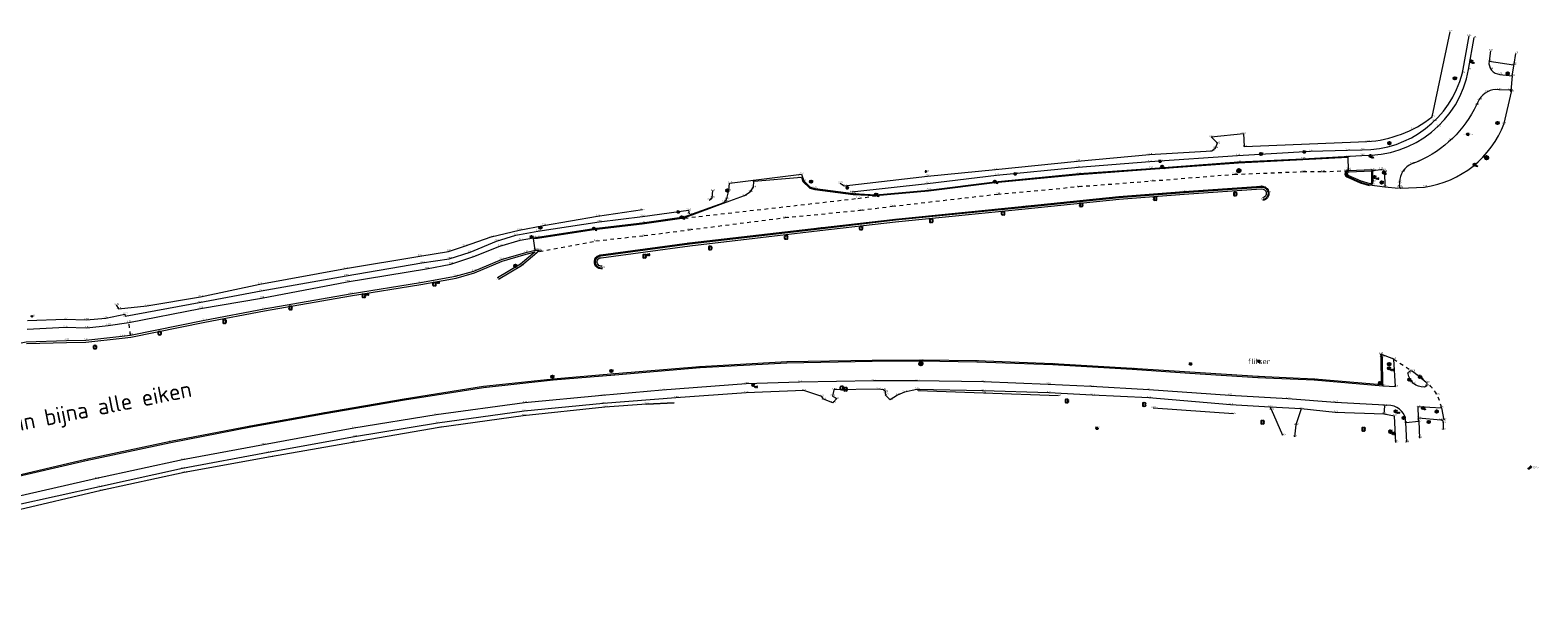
# Model space of a CAD drawing. Header units: metres. Extents: x 152089 to 154194, y 463573 to 464275.
# Tile 15 of 35: x 152747 to 152994, y 464006 to 464099. Entities that reach past the tile are written whole.
import ezdxf
from ezdxf.enums import TextEntityAlignment as Align

# ---------------------------------------------------------------- set-up
doc = ezdxf.new("R2010")
doc.units = ezdxf.units.M
doc.header["$MEASUREMENT"] = 0
doc.linetypes.add('XX-HIDDEN', pattern=[4, 2, -2])
doc.layers.add('B-ME-AL-HOOGTELABEL_HOOGTEMERK-S', color=1, linetype='Continuous', lineweight=0, true_color=0xff0000)
for name, color, linetype in [('B-ME-GR-BOOM-S', 100, 'Continuous'), ('B-ME-IE-MEUBILAIR_BRANDKRAAN-S', 1, 'Continuous'), ('B-ME-IE-MEUBILAIR_LICHTMAST-S', 1, 'Continuous'), ('B-ME-IE-MEUBILAIR_PAAL-S', 1, 'Continuous'), ('B-ME-IE-MEUBILAIR_STRAATKOLK-S', 1, 'Continuous'), ('B-ME-IE-MEUBILAIR_TROTTOIRKOLK-S', 1, 'Continuous'), ('B-ME-IE-MEUBILAIR_VERKEERSBORD-S', 1, 'Continuous'), ('B-ME-IE-MEUBILAIR_VERKEERSLICHT-S', 1, 'Continuous'), ('B-ME-KL-DATA_VERKLIKKER-S', 1, 'Continuous'), ('B-ME-RI-PUT-S', 1, 'Continuous'), ('B-ME-XX-TEKST-S', 1, 'Continuous'), ('W MC_MP_START_M', 7, 'Continuous'), ('X-XX-AL-MEETPUNT_DATA_HOOGTE-T', 7, 'Continuous')]:
    doc.layers.add(name, color=color, linetype=linetype)
for name, color, linetype, lineweight in [('B-ME-GR-HAAG-G', 100, 'GR-HAAG1', 13), ('B-ME-GW-WATERGANG_INSTEEK-G', 120, 'Continuous', 18), ('B-ME-IE-TERREINAFSCHEIDING_KUNSTMATIG_HEKWERK-G', 202, 'IE-TERREINAFSCHEIDING-KUNSTMATIG', 18), ('B-ME-OG-TERREIN_CULTUURSCHEIDING-G', 57, 'Continuous', 18), ('B-ME-VH-KANTOPSLUITING_ELEMENT_INRIT-G', 241, 'Continuous', 18), ('B-ME-VH-KANTOPSLUITING_VOORKANTBAND-G', 210, 'Continuous', 18), ('B-ME-VH-MATERIAALGRENS-G', 243, 'XX-HIDDEN', 18), ('B-ME-VH-VERHARDING_ASFALT-G', 2, 'Continuous', 18), ('B-ME-VH-VERHARDING_PUIN-G', 233, 'Continuous', 18), ('B-ME-VH-VERHARDING_TEGEL-G', 24, 'Continuous', 18)]:
    doc.layers.add(name, color=color, linetype=linetype, lineweight=lineweight)
doc.styles.add('18_100', font='romans', dxfattribs={"width": 0.8, "height": 0.18})
doc.styles.add('18_200', font='romans', dxfattribs={"width": 0.8, "height": 0.36})
doc.styles.add('MC', font='arial.ttf')
doc.styles.add('NLCS-ISO-ANNOTATIVE-T18', font='txt', dxfattribs={"height": 1.8})
doc.linetypes.add('GR-HAAG1', pattern='A,6,[176,NLCS.SHX,S=0.125,R=0,X=0,Y=0],-2', length=8)
doc.linetypes.add('IE-TERREINAFSCHEIDING-KUNSTMATIG', pattern='A,4,[82,NLCS.SHX,S=0.75,R=90,X=0,Y=0],4,-2', length=10)

# ---------------------------------------------------------------- blocks, each defined once
blk = doc.blocks.new('verkeersbord')
blk.add_line((-0.3, 0), (0.3, 0))
for radius in [0.2, 0.0745]:
    blk.add_circle((0, 0), radius)
at = {"style": '18_200', "width": 0.8}
blk.add_attdef('HOOGTE', (0.24, 0.18), '', height=0.25, dxfattribs=at)
blk = doc.blocks.new('PAAL')
at = {"ltscale": 2}
blk.add_ellipse((0, 0), major_axis=(-0.181, 0), ratio=1, start_param=3.926991, end_param=10.210176, dxfattribs=at)
at = {"ltscale": 2, "style": '18_200', "width": 0.8}
blk.add_text('P', height=0.218, dxfattribs=at).set_placement((0.22, -0.38))
at = {"style": '18_200', "width": 0.8}
blk.add_attdef('HOOGTE', (0.24, 0.2), '', height=0.25, dxfattribs=at)
blk = doc.blocks.new('TROTTOIRKOLK')
at = {"ltscale": 2}
blk.add_ellipse((0, 0), major_axis=(-0.127, 0.127), ratio=1, start_param=3.926991, end_param=10.210176, dxfattribs=at)
at = {"ltscale": 2, "style": '18_100', "width": 0.8}
blk.add_text('TK', height=0.216, dxfattribs=at).set_placement((0.19, -0.37))
at = {"style": '18_200', "width": 0.8}
blk.add_attdef('HOOGTE', (0.21, 0.18), '', height=0.25, dxfattribs=at)
blk = doc.blocks.new('boom')
for centre, major_axis, start_param, end_param in [((-0.12, 0.12), (-0.0916, 0.0916), 4.266828, 8.299543), ((0.12, 0.12), (0.0916, 0.0916), 4.266828, 8.299543), ((-0.12, -0.12), (0.0916, 0.0916), 1.125235, 5.15795), ((0.12, -0.12), (-0.0916, 0.0916), 1.125235, 5.15795)]:
    blk.add_ellipse(centre, major_axis=major_axis, ratio=1, start_param=start_param, end_param=end_param)
at = {"style": '18_200', "width": 0.8}
blk.add_attdef('HOOGTE', (0.31, 0.12), '', height=0.25, dxfattribs=at)
blk = doc.blocks.new('LICHTMAST')
at = {"ltscale": 0.1}
for p, q in [((-0.11, 0.06), (-0.22, 0.13)), ((0, 0.13), (0, 0.25)), ((0.11, 0.06), (0.22, 0.13)), ((-0.11, -0.06), (-0.22, -0.13)), ((0, -0.13), (0, -0.25)), ((0.11, -0.06), (0.22, -0.13))]:
    blk.add_line(p, q, dxfattribs=at)
blk.add_circle((0, 0), 0.127, dxfattribs=at)
at = {"style": '18_200', "width": 0.8}
blk.add_attdef('HOOGTE', (0.25, 0.24), '', height=0.25, dxfattribs=at)
blk = doc.blocks.new('hoogtemaat')
at = {"color": 0, "linetype": 'ByBlock'}
for points in [[(-0.2, 0, 0), (0.2, 0, 0)], [(0, -0.2, 0), (0, 0.2, 0)]]:
    blk.add_polyline3d(points, dxfattribs=at)
at = {"style": '18_200', "width": 0.8}
blk.add_attdef('HOOGTE', (0.25, 0.26), '', height=0.25, dxfattribs=at)
blk = doc.blocks.new('put')
at = {"color": 0, "ltscale": 0.5}
for p, q in [((-0.3, 0.06), (-0.06, 0.05)), ((-0.3, 0.03), (-0.03, 0.03)), ((-0.3, 0), (0, 0)), ((-0.29, 0.08), (-0.08, 0.08)), ((-0.28, 0.11), (-0.11, 0.11)), ((-0.27, 0.14), (-0.14, 0.14)), ((-0.27, 0.14), (-0.14, 0.14)), ((-0.25, 0.16), (-0.16, 0.16)), ((-0.23, 0.19), (-0.19, 0.19)), ((0, 0), (0.3, 0)), ((0.03, 0.03), (0.3, 0.03)), ((0.05, 0.05), (0.29, 0.05)), ((0.08, 0.08), (0.29, 0.08)), ((0.11, 0.11), (0.28, 0.11)), ((0.14, 0.14), (0.27, 0.14)), ((0.16, 0.16), (0.25, 0.16)), ((0.19, 0.19), (0.23, 0.19)), ((-0.3, -0.03), (-0.03, -0.03)), ((-0.3, -0.05), (-0.05, -0.05)), ((-0.29, -0.08), (-0.08, -0.08)), ((-0.28, -0.11), (-0.11, -0.11)), ((-0.27, -0.14), (-0.14, -0.14)), ((-0.25, -0.16), (-0.16, -0.16)), ((-0.23, -0.19), (-0.19, -0.19)), ((0.03, -0.03), (0.3, -0.03)), ((0.05, -0.05), (0.29, -0.06)), ((0.08, -0.08), (0.29, -0.08)), ((0.11, -0.11), (0.28, -0.11)), ((0.14, -0.14), (0.27, -0.14)), ((0.16, -0.16), (0.25, -0.16)), ((0.19, -0.19), (0.23, -0.19))]:
    blk.add_line(p, q, dxfattribs=at)
at = {"ltscale": 0.5}
for p, q in [((-0.21, 0.21), (0.21, -0.21)), ((0.21, 0.21), (-0.21, -0.21))]:
    blk.add_line(p, q, dxfattribs=at)
blk.add_ellipse((0, 0), major_axis=(-0.212, 0.212), ratio=1, start_param=3.926991, end_param=10.210176, dxfattribs=at)
at = {"style": '18_200', "width": 0.8}
blk.add_attdef('HOOGTE', (0.4, 0.26), '', height=0.25, dxfattribs=at)
blk = doc.blocks.new('STRAATKOLK')
at = {"ltscale": 2}
blk.add_ellipse((0, 0), major_axis=(-0.127, 0.127), ratio=1, start_param=3.926991, end_param=10.210176, dxfattribs=at)
at = {"ltscale": 2, "style": '18_100', "width": 0.8}
blk.add_text('SK', height=0.216, dxfattribs=at).set_placement((0.19, -0.37))
at = {"style": '18_200', "width": 0.8}
blk.add_attdef('HOOGTE', (0.29, 0.21), '', height=0.25, dxfattribs=at)
blk = doc.blocks.new('SAL-TEKST-SO')
at = {"color": 0, "linetype": 'ByBlock', "lineweight": -2, "style": 'NLCS-ISO-ANNOTATIVE-T18'}
blk.add_attdef('TEKST', text='', height=1.8, dxfattribs=at).set_placement((0, 0), align=Align.MIDDLE_CENTER)
blk = doc.blocks.new('kabelverklikker')
at = {"ltscale": 2}
blk.add_ellipse((0, 0), major_axis=(-0.127, 0.127), ratio=1, start_param=3.926991, end_param=10.210176, dxfattribs=at)
at = {"ltscale": 2, "style": '18_100', "width": 0.8}
blk.add_text('KLIC', height=0.216, dxfattribs=at).set_placement((0.19, -0.37))
at = {"style": '18_200', "width": 0.8}
blk.add_attdef('HOOGTE', (0.26, 0.12), '', height=0.25, dxfattribs=at)
blk = doc.blocks.new('verkeerslicht')
h = blk.add_hatch()
h.set_pattern_fill('ANSI31', color=256, scale=0.0045, style=0)
h.set_pattern_definition([(45, (-99614.369806, -220088.543568), (-0.0101027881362, 0.0101027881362), [])])
edge = h.paths.add_edge_path()
edge.add_ellipse((0, 0), major_axis=(-0.0895, 0.0895), ratio=1, start_angle=0, end_angle=360)
edge = h.paths.add_edge_path(flags=16)
edge.add_arc((0, 0), 0.0678, 0, 360)
blk.add_circle((0, 0), 0.0678)
blk.add_ellipse((0, 0), major_axis=(0.149, 0.149), ratio=1)
blk.add_ellipse((0, 0), major_axis=(-0.0895, 0.0895), ratio=1, start_param=1.570796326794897, end_param=7.853981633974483)
at = {"style": '18_200', "width": 0.8}
blk.add_attdef('HOOGTE', (0.26, 0.21), '', height=0.25, dxfattribs=at)
blk = doc.blocks.new('BRANDKRAAN')
at = {"ltscale": 2}
blk.add_ellipse((0, 0), major_axis=(-0.127, 0.127), ratio=1, start_param=3.926991, end_param=10.210176, dxfattribs=at)
at = {"ltscale": 2, "style": '18_100', "width": 0.8}
blk.add_text('BKR', height=0.216, dxfattribs=at).set_placement((0.18, -0.38))
at = {"style": '18_200', "width": 0.8}
blk.add_attdef('HOOGTE', (0.29, 0.2), '', height=0.25, dxfattribs=at)
blk = doc.blocks.new('MC_MP_10')
for p, q in [((-0.1, 0), (0.1, 0)), ((0, -0.1), (0, 0.1))]:
    blk.add_line(p, q)
blk.add_circle((0, 0), 0.5)
at = {"style": 'MC'}
for tag, p in [('$POINTNRA', (0.6, 2.5)), ('$POINTNR', (0.6, 1.3)), ('$DESCR', (0.6, 0.1))]:
    blk.add_attdef(tag, p, '', height=1, dxfattribs=at)
at = {"style": 'MC', "flags": 1}
blk.add_attdef('$GROUP', (0.6, -1.1), '', height=1, dxfattribs=at)

msp = doc.modelspace()

# ---------------------------------------------------------------- linework, layer by layer
at = {"layer": 'B-ME-GR-HAAG-G', "ltscale": 0.2}
msp.add_lwpolyline([(152966.96, 464075.51), (152963.19, 464075.35, 0.731725), (152963.05, 464074.87), (152965.19, 464073.92), (152966.66, 464073.47, 0.461768), (152966.99, 464073.78), (152966.96, 464075.5)], format="xyb", close=True, dxfattribs=at)
for points in [[(152840.98, 464059.94, -1.030824), (152840.8, 464061.33), (152855.32, 464063.3), (152876.59, 464065.79), (152889.03, 464067.22), (152910.21, 464069.32), (152925.61, 464070.9), (152936.27, 464071.73), (152948.89, 464072.61, -0.963576), (152949.08, 464071.14, -0.963576)], [(152743.06, 464025.17), (152756.47, 464028.3), (152770.31, 464031.27), (152783.43, 464033.81), (152795.6, 464035.99), (152808.57, 464038.23), (152821.55, 464040.26), (152832.96, 464041.51), (152843.04, 464042.36), (152857, 464043.52), (152871.22, 464044.3), (152885.18, 464044.57), (152893.21, 464044.61), (152902.3, 464044.49), (152914.77, 464044.01), (152927.77, 464043.26), (152937.18, 464042.63), (152948.31, 464041.93), (152957.58, 464041.5), (152968.57, 464040.58), (152968.51, 464045.02, 0.457555), (152968.34, 464045.23)]]:
    msp.add_lwpolyline(points, format="xyb", dxfattribs=at)
msp.add_lwpolyline([(152746.74, 464047.25), (152753.29, 464047.45), (152756.47, 464047.51), (152762.4, 464048.14), (152763.84, 464048.34), (152775.94, 464050.76), (152785.72, 464052.61), (152799.79, 464055.09), (152811.29, 464056.94), (152817.06, 464057.99), (152820.09, 464058.83), (152824.63, 464060.76), (152828.56, 464061.9), (152830, 464062.27), (152827.59, 464060.27), (152823.84, 464058.02)], dxfattribs=at)
at = {"layer": 'B-ME-GW-WATERGANG_INSTEEK-G'}
for points in [[(152879.94, 464073.52), (152880.59, 464073.12), (152894.22, 464074.7), (152905.38, 464075.77), (152918.82, 464077.16), (152930.59, 464078.24), (152940.8, 464078.83), (152941.38, 464079.33), (152941.73, 464080.09), (152940.66, 464081.11)], [(152858.52, 464070.78), (152859.01, 464071.16), (152859.1, 464072.33)], [(152761.45, 464053.59), (152761.82, 464052.98), (152766.44, 464053.45), (152775.23, 464054.93), (152784.93, 464056.97), (152798.95, 464059.54), (152811.11, 464061.59), (152815.85, 464062.37), (152818.44, 464063.23), (152822.83, 464064.75), (152827.39, 464065.86), (152831.39, 464066.63), (152840.24, 464068.12), (152847.57, 464069.22)], [(152848.24, 464037.34), (152852.79, 464037.56), (152848.24, 464037.34), (152841.44, 464036.83), (152828.06, 464035.44), (152814.29, 464033.49), (152800.14, 464031.06), (152786.68, 464028.7), (152772.58, 464026.12), (152758.95, 464023.19), (152744.6, 464019.78), (152737.55, 464018.27), (152692.76, 464005.92)]]:
    msp.add_lwpolyline(points, dxfattribs=at)
at = {"layer": 'B-ME-IE-TERREINAFSCHEIDING_KUNSTMATIG_HEKWERK-G', "ltscale": 0.2}
msp.add_lwpolyline([(152940.66, 464081.11), (152945.95, 464081.66), (152946.09, 464079.53), (152966.18, 464080.36, 0.152832), (152976.86, 464084.42), (152979.78, 464098.35)], format="xyb", dxfattribs=at)
at = {"layer": 'B-ME-OG-TERREIN_CULTUURSCHEIDING-G'}
for points in [[(152915.71, 464038.7), (152903.43, 464039.15), (152892.73, 464039.51)], [(152944.33, 464035.75), (152931.18, 464036.7)]]:
    msp.add_lwpolyline(points, dxfattribs=at)
at = {"layer": 'B-ME-VH-KANTOPSLUITING_ELEMENT_INRIT-G'}
msp.add_lwpolyline([(152861.83, 464073.56), (152873.62, 464075.04)], dxfattribs=at)
at = {"layer": 'B-ME-VH-KANTOPSLUITING_VOORKANTBAND-G'}
for points in [[(152873.62, 464075.04), (152873.99, 464073.92), (152875.03, 464072.89), (152875.84, 464072.68), (152882.11, 464071.85), (152885.8, 464071.66), (152894.4, 464072.42), (152905.26, 464073.78), (152919.07, 464075.13), (152930.74, 464075.97), (152945.15, 464077.03), (152955.69, 464077.55), (152965.37, 464078.1, 0.373361), (152982.83, 464092.17), (152983.76, 464097.41)], [(152841.03, 464059.65, -1.027779), (152840.77, 464061.63), (152855.28, 464063.6), (152876.56, 464066.09), (152889, 464067.52), (152910.18, 464069.62), (152925.58, 464071.19), (152936.24, 464072.03), (152948.86, 464072.91, -0.961901), (152949.13, 464070.84)], [(152968.78, 464040.36), (152968.71, 464045.01, 0.440896), (152968.34, 464045.43)], [(152972.69, 464031.1), (152972.53, 464034.33, 0.387312), (152970.11, 464037.09), (152960.98, 464037.62), (152953.22, 464038.22), (152943.73, 464038.77), (152930.46, 464039.68), (152921.03, 464040.21), (152914.01, 464040.58), (152903.39, 464040.99), (152892.56, 464041.15), (152885.39, 464041.14), (152873.31, 464040.93), (152864.55, 464040.68), (152850.82, 464039.62), (152840.99, 464038.74), (152828.25, 464037.58), (152813.81, 464035.57), (152800.34, 464033.39), (152785.52, 464030.69), (152772.29, 464028.19), (152758.23, 464025.13), (152744.61, 464022.02)], [(152978.7, 464033.18), (152978.73, 464034.38, 0.27412), (152978.26, 464034.74), (152974.64, 464035.02)]]:
    msp.add_lwpolyline(points, format="xyb", dxfattribs=at)
for points in [[(152986.17, 464093.51), (152990.17, 464092.92), (152990.3, 464093.03), (152990.54, 464094.8)], [(152746.87, 464049.65), (152753.07, 464049.94), (152756.62, 464049.85), (152760.12, 464050.23), (152763.5, 464050.73), (152775.23, 464053.03), (152785.23, 464054.72), (152799.25, 464057.39), (152812.24, 464059.53), (152816.19, 464060.29), (152819.98, 464061.52), (152824.24, 464063.24), (152827.55, 464064.23), (152829.74, 464064.61), (152830.4, 464064.7), (152839.62, 464066.11), (152847.54, 464067.04), (152853.99, 464067.97), (152854.24, 464067.98), (152860.93, 464070.4), (152861.25, 464070.7), (152861.4, 464071.03), (152861.7, 464072.34), (152861.83, 464073.56)], [(152824.51, 464061.06), (152828.48, 464062.19), (152830.04, 464062.59), (152830.48, 464062.59), (152830.68, 464062.44), (152827.77, 464060.02), (152823.99, 464057.77)]]:
    msp.add_lwpolyline(points, dxfattribs=at)
for points in [[(152989.84, 464088.52), (152989.71, 464088.69), (152989.55, 464088.77), (152987.76, 464088.86, 0.294405), (152984.55, 464087.24), (152984.13, 464086.36, -0.179914), (152974.56, 464077.1), (152973.54, 464076.73, 0.288666), (152971.5, 464073.69), (152971.47, 464072.96, 0.495952), (152971.69, 464072.74), (152975.62, 464072.91, 0.272467), (152988.63, 464083.32)], [(152967.16, 464075.62), (152967.03, 464075.71), (152963.18, 464075.55, 0.746577), (152962.95, 464074.69), (152965.12, 464073.73), (152966.61, 464073.27, 0.472616), (152967.19, 464073.79), (152967.16, 464075.5)], [(152975.86, 464040.94, -0.628599), (152975.54, 464040.12, -0.377339), (152972.94, 464042.32, -0.58689), (152973.65, 464042.73), (152974.57, 464042.03)]]:
    msp.add_lwpolyline(points, format="xyb", close=True, dxfattribs=at)
at = {"layer": 'B-ME-VH-MATERIAALGRENS-G', "ltscale": 0.3}
for points in [[(152830.73, 464062.36), (152839.94, 464064.08), (152847.86, 464064.96), (152855.22, 464065.91), (152870.92, 464067.9), (152883.3, 464069.12), (152888.46, 464069.76), (152905.73, 464071.75), (152919.02, 464072.99), (152930.98, 464073.92), (152944.46, 464075), (152955.73, 464075.44), (152958.91, 464075.43), (152962.74, 464075.58)], [(152854.45, 464067.82), (152882.85, 464071.05), (152885.71, 464071.47)], [(152763.78, 464048.66), (152763.5, 464050.73)], [(152970.57, 464044.71), (152973.65, 464042.73)]]:
    msp.add_lwpolyline(points, dxfattribs=at)
msp.add_lwpolyline([(152978.37, 464036.75, 0.183942), (152975.98, 464040.87)], format="xyb", dxfattribs=at)
at = {"layer": 'B-ME-VH-VERHARDING_ASFALT-G'}
for points in [[(152861.27, 464070.42), (152864.28, 464071.51), (152865.23, 464072.1), (152865.77, 464072.88), (152865.83, 464073.87), (152873.63, 464074.51), (152873.85, 464073.83), (152874.96, 464072.75), (152875.81, 464072.53), (152882.1, 464071.71), (152885.81, 464071.51), (152894.42, 464072.27), (152905.28, 464073.63), (152919.09, 464074.98), (152930.75, 464075.82), (152945.16, 464076.88), (152955.7, 464077.4), (152963.06, 464077.82), (152963.11, 464075.7, 0.711797), (152962.88, 464074.56), (152965.07, 464073.59), (152966.57, 464073.17)], [(152841.05, 464059.5, -1.026729), (152840.75, 464061.78), (152855.26, 464063.75), (152876.54, 464066.23), (152888.99, 464067.67), (152910.16, 464069.77), (152925.56, 464071.34), (152936.23, 464072.18), (152948.85, 464073.06, -0.961313), (152949.15, 464070.7, -0.961313)]]:
    msp.add_lwpolyline(points, format="xyb", dxfattribs=at)
for points in [[(152830.04, 464062.59), (152829.76, 464064.47), (152830.42, 464064.55), (152839.64, 464065.96), (152847.55, 464066.89), (152854.01, 464067.82), (152854.27, 464067.83), (152861.27, 464070.42)], [(152743.11, 464024.97), (152756.52, 464028.11), (152770.35, 464031.08), (152783.47, 464033.61), (152795.64, 464035.79), (152808.6, 464038.03), (152821.57, 464040.06), (152832.98, 464041.31), (152843.05, 464042.16), (152857.01, 464043.32), (152871.23, 464044.1), (152885.18, 464044.37), (152893.21, 464044.41), (152902.3, 464044.29), (152914.76, 464043.81), (152927.76, 464043.06), (152937.17, 464042.43), (152948.3, 464041.73), (152957.56, 464041.3), (152968.78, 464040.36), (152970.83, 464040.22), (152970.57, 464044.71), (152968.44, 464045.54)], [(152969.05, 464037.04), (152968.95, 464035.71), (152960.99, 464035.99), (152955.41, 464036.56), (152950.32, 464036.87), (152943.84, 464037.23), (152930.46, 464038.35), (152921.18, 464038.79), (152914.12, 464039.2), (152903.35, 464039.5), (152892.52, 464039.75), (152890.48, 464039.31), (152889.32, 464038.83), (152888.15, 464038.06), (152887.43, 464038.76), (152887.34, 464039.24), (152887.4, 464039.36), (152887.02, 464039.66), (152886.17, 464039.77), (152878.92, 464039.71), (152878.68, 464038.67), (152879.38, 464038.24), (152878.77, 464037.57), (152877.2, 464038.13), (152876.92, 464038.6), (152873.98, 464039.56), (152864.54, 464039.21), (152853.07, 464038.4), (152841.17, 464037.42), (152828.19, 464036.19), (152814.04, 464034.2), (152800.44, 464032), (152786.31, 464029.41), (152772.29, 464026.77), (152758.72, 464023.79), (152744.86, 464020.71)], [(152972.53, 464034.33), (152974.66, 464034.54), (152974.64, 464035.02), (152974.56, 464036.94), (152978.37, 464036.75), (152978.76, 464034.73)]]:
    msp.add_lwpolyline(points, dxfattribs=at)
at = {"layer": 'B-ME-VH-VERHARDING_PUIN-G'}
for points in [[(152952.41, 464032.21), (152950.54, 464036.46), (152950.32, 464036.87)], [(152955.41, 464036.56), (152954.54, 464033.94), (152954.3, 464032)]]:
    msp.add_lwpolyline(points, dxfattribs=at)
at = {"layer": 'B-ME-VH-VERHARDING_TEGEL-G'}
for points in [[(152881.88, 464072.11), (152894.23, 464073.5), (152905.56, 464074.83), (152918.92, 464076.17), (152930.63, 464077.07), (152944.97, 464078.09), (152956.94, 464078.77), (152962.99, 464078.95), (152965.39, 464079.03, 0.345386), (152981.8, 464091.6), (152982.89, 464097.68)], [(152986.41, 464095.24), (152986.17, 464093.51, 0.431344), (152987.91, 464091.37), (152989.98, 464091.11), (152989.71, 464088.69)], [(152967.16, 464075.62), (152968.43, 464075.81, -0.358233), (152969.06, 464075.42), (152969.11, 464072.92), (152971.36, 464072.74)]]:
    msp.add_lwpolyline(points, format="xyb", dxfattribs=at)
for points in [[(152989.98, 464091.11), (152990.3, 464093.03)], [(152966.61, 464073.27), (152969.11, 464072.92)], [(152746.91, 464051.04), (152753.08, 464051.25), (152756.52, 464051.16), (152759.71, 464051.43), (152762.87, 464052.08), (152762.89, 464051.73), (152775.03, 464053.99), (152785.14, 464055.9), (152799.07, 464058.37), (152811.48, 464060.48), (152815.96, 464061.16), (152819.35, 464062.24), (152823.67, 464064.06), (152826.83, 464065), (152830.44, 464065.67), (152840.5, 464067.23), (152847.57, 464068.1), (152855.11, 464069.1), (152855.22, 464068.5)], [(152708.88, 464040.01), (152711.94, 464040.89), (152716.55, 464041.56), (152719.93, 464041.75), (152725.46, 464042.41), (152729.73, 464043.49), (152738.22, 464045.56), (152741.98, 464046.53), (152743.65, 464046.97), (152746.7, 464047.57), (152753.29, 464047.78), (152756.45, 464047.83), (152762.36, 464048.46), (152763.78, 464048.66), (152775.87, 464051.08), (152785.66, 464052.93), (152799.74, 464055.41), (152811.23, 464057.26), (152816.98, 464058.31), (152819.98, 464059.14), (152824.51, 464061.06)], [(152970.92, 464031.07), (152970.68, 464035.39), (152968.95, 464035.71)], [(152974.66, 464034.54), (152974.81, 464031.78)]]:
    msp.add_lwpolyline(points, dxfattribs=at)

# ---------------------------------------------------------------- block references
at = {"layer": 'B-ME-AL-HOOGTELABEL_HOOGTEMERK-S'}
for p in [(152893.98, 464075.45), (152747.65, 464051.74)]:
    msp.add_blockref('hoogtemaat', p, dxfattribs=at)
at = {"layer": 'B-ME-GR-BOOM-S'}
for p in [(152944.62, 464071.77), (152919.4, 464069.98), (152931.5, 464071.03), (152894.86, 464067.39), (152906.61, 464068.63), (152871.09, 464064.66), (152883.35, 464066.19), (152858.68, 464062.92), (152789.96, 464053.1), (152779.18, 464050.86), (152768.55, 464048.97), (152757.96, 464046.69), (152757.96, 464046.68), (152880.2, 464039.99), (152880.82, 464039.79), (152917.06, 464037.86), (152929.72, 464037.28), (152949.09, 464034.38), (152965.63, 464033.22)]:
    msp.add_blockref('boom', p, dxfattribs=at)
for p, values in [((152847.93, 464061.58), {'HOOGTE': 'd20'}), ((152813.52, 464057.01), {'HOOGTE': 'd30'}), ((152801.97, 464055.09), {'HOOGTE': 'd30'})]:
    msp.add_blockref('boom', p, dxfattribs=at).add_auto_attribs(values)
at = {"layer": 'B-ME-IE-MEUBILAIR_BRANDKRAAN-S'}
msp.add_blockref('BRANDKRAAN', (152970.86, 464036.17), dxfattribs=at)
at = {"layer": 'B-ME-IE-MEUBILAIR_LICHTMAST-S'}
for p in [(152982.7, 464081.53), (152932.3, 464077.14), (152955.89, 464078.67), (152908.59, 464075.07), (152881.1, 464072.78), (152853.41, 464068.84), (152948.5, 464044.35), (152937.28, 464043.93), (152921.98, 464033.39)]:
    msp.add_blockref('LICHTMAST', p, dxfattribs=at)
at = {"layer": 'B-ME-IE-MEUBILAIR_PAAL-S'}
for p in [(152968.97, 464075.27), (152829.41, 464064.75), (152975.37, 464036.71)]:
    msp.add_blockref('PAAL', p, dxfattribs=at)
at = {"layer": 'B-ME-IE-MEUBILAIR_STRAATKOLK-S'}
for p in [(152983.24, 464093.52), (152966.76, 464078.01), (152973.1, 464041.36)]:
    msp.add_blockref('STRAATKOLK', p, dxfattribs=at)
at = {"layer": 'B-ME-IE-MEUBILAIR_TROTTOIRKOLK-S'}
for p in [(152983.82, 464076.57), (152932.65, 464076.27), (152885.8, 464071.66), (152905.26, 464073.78), (152853.99, 464067.97), (152839.62, 464066.11), (152974.86, 464041.79)]:
    msp.add_blockref('TROTTOIRKOLK', p, dxfattribs=at)
at = {"layer": 'B-ME-IE-MEUBILAIR_VERKEERSBORD-S'}
for p in [(152980.57, 464090.71), (152969.86, 464080.1), (152948.82, 464078.33), (152861.48, 464072.34), (152875.18, 464073.8), (152830.88, 464066.27), (152826.77, 464060), (152842.48, 464042.76), (152832.84, 464041.84), (152968.31, 464040.82), (152972.19, 464035.06), (152976.29, 464034.42)]:
    msp.add_blockref('verkeersbord', p, dxfattribs=at)
at = {"layer": 'B-ME-IE-MEUBILAIR_VERKEERSLICHT-S'}
for p in [(152989.22, 464091.51), (152987.55, 464083.41), (152968.58, 464073.66), (152969.81, 464043.88), (152977.59, 464036.12)]:
    msp.add_blockref('verkeerslicht', p, dxfattribs=at)
at = {"layer": 'B-ME-KL-DATA_VERKLIKKER-S'}
for p in [(152967.42, 464074.55), (152969.8, 464043.21), (152865.7, 464040.45), (152969.99, 464032.92), (152970.02, 464032.74)]:
    msp.add_blockref('kabelverklikker', p, dxfattribs=at)
at = {"layer": 'B-ME-RI-PUT-S'}
for p in [(152985.77, 464077.73), (152945.21, 464075.59), (152893.17, 464043.97)]:
    msp.add_blockref('put', p, dxfattribs=at)
at = {"layer": 'B-ME-XX-TEKST-S'}
for p, xscale, yscale, zscale, values in [((152982.7, 464081.53), 0.1, 0.1, 0.1, {'TEKST': 'zonnepaneel'}), ((152967.42, 464074.55), 0.1, 0.1, 0.1, {'TEKST': 'volt'}), ((152948.5, 464044.35), 0.5, 0.5, 0.5, {'TEKST': 'flitser'}), ((152969.8, 464043.21), 0.15, 0.15, 0.15, {'TEKST': 'volt'})]:
    msp.add_blockref('SAL-TEKST-SO', p, dxfattribs=dict(at, xscale=xscale, yscale=yscale, zscale=zscale)).add_auto_attribs(values)
ref = msp.add_blockref('SAL-TEKST-SO', (152768.18, 464046.82), dxfattribs=dict(at, xscale=1.5, yscale=1.5, zscale=1.5, rotation=11.28966942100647))
ref.add_attrib('TEKST', 'heel veel prosessie rups in bijna alle eiken', dxfattribs={"layer": '0', "color": 0, "linetype": 'ByBlock', "lineweight": -2, "height": 2.7, "rotation": 11.2897, "style": 'NLCS-ISO-ANNOTATIVE-T18'}).set_placement((152739.03, 464032.97), align=Align.MIDDLE_CENTER)
at = {"layer": 'W MC_MP_START_M', "xscale": 0.1, "yscale": 0.1}
for p, values in [((152992.68, 464026.8, 2.45), {'$DESCR': 'W KANT ASFALT, 2.447'}), ((152992.95, 464026.97, 2.54), {'$DESCR': 'W GRAS, 2.539'}), ((152992.98, 464027.1, 2.54), {'$DESCR': 'W AKB, 2.541'})]:
    msp.add_blockref('MC_MP_10', p, dxfattribs=at).add_auto_attribs(values)

# ---------------------------------------------------------------- texts
at = {"layer": 'X-XX-AL-MEETPUNT_DATA_HOOGTE-T', "style": 'NLCS-ISO-ANNOTATIVE-T18'}
for s, p in [('2.13', (152980.2, 464098.35)), ('1.94', (152983.3, 464097.68)), ('1.85', (152984.18, 464097.41)), ('1.92', (152986.82, 464095.24)), ('1.98', (152990.96, 464094.8)), ('1.99', (152982.22, 464091.6)), ('1.86', (152983.25, 464092.17)), ('1.83', (152983.66, 464093.52)), ('1.94', (152986.58, 464093.51)), ('1.96', (152986.86, 464092.26)), ('1.99', (152988.33, 464091.37)), ('1.95', (152989.64, 464091.51)), ('2.00', (152990.59, 464092.92)), ('1.97', (152990.72, 464093.03)), ('2.10', (152980.99, 464090.71)), ('2.00', (152988.18, 464088.86)), ('2.02', (152989.97, 464088.77)), ('2.01', (152990.4, 464091.11)), ('2.01', (152984.54, 464086.36)), ('2.03', (152984.97, 464087.24)), ('2.02', (152986.23, 464088.47)), ('2.01', (152990.13, 464088.69)), ('2.00', (152990.26, 464088.52)), ('2.16', (152977.28, 464084.42)), ('2.53', (152946.37, 464081.66)), ('2.24', (152974.11, 464082.4)), ('2.08', (152977.65, 464083.74)), ('2.02', (152978.28, 464082.88)), ('2.12', (152983.12, 464081.53)), ('2.22', (152987.96, 464083.41)), ('2.06', (152989.05, 464083.32)), ('2.30', (152941.08, 464081.11)), ('2.44', (152941.8, 464079.33)), ('2.42', (152942.15, 464080.09)), ('2.51', (152946.51, 464079.53)), ('2.28', (152963.41, 464078.95)), ('2.19', (152965.81, 464079.03)), ('2.41', (152966.6, 464080.36)), ('2.24', (152970.28, 464080.1)), ('2.12', (152980.31, 464080.6)), ('2.41', (152919.24, 464077.16)), ('2.40', (152931.01, 464078.24)), ('2.44', (152931.05, 464077.07)), ('2.42', (152932.71, 464077.14)), ('2.39', (152941.22, 464078.83)), ('2.41', (152945.39, 464078.09)), ('2.30', (152945.57, 464077.03)), ('2.39', (152949.24, 464078.33)), ('2.25', (152956.11, 464077.55)), ('2.31', (152956.31, 464078.67)), ('2.33', (152957.36, 464078.77)), ('2.22', (152963.47, 464077.82)), ('2.19', (152965.79, 464078.1)), ('2.18', (152967.18, 464078.01)), ('2.25', (152973.96, 464076.73)), ('2.21', (152974.98, 464077.1)), ('2.17', (152984.24, 464076.57)), ('2.19', (152986.19, 464077.73)), ('2.44', (152873.84, 464074.49)), ('2.44', (152874.04, 464075.04)), ('1.61', (152894.4, 464075.45)), ('2.39', (152894.64, 464074.7)), ('2.37', (152905.8, 464075.77)), ('2.42', (152905.98, 464074.83)), ('2.42', (152909.01, 464075.07)), ('2.44', (152919.34, 464076.17)), ('2.34', (152919.49, 464075.13)), ('2.32', (152931.16, 464075.97)), ('2.28', (152933.07, 464076.27)), ('2.33', (152944.87, 464075)), ('2.32', (152945.63, 464075.59)), ('2.29', (152956.14, 464075.44)), ('2.30', (152959.33, 464075.43)), ('2.29', (152963.16, 464075.58)), ('2.32', (152963.16, 464075.17)), ('2.34', (152963.37, 464074.69)), ('2.26', (152963.53, 464075.8)), ('2.27', (152963.6, 464075.55)), ('2.30', (152967.45, 464075.71)), ('2.27', (152967.58, 464075.62)), ('2.28', (152967.58, 464075.5)), ('2.31', (152967.83, 464074.55)), ('2.27', (152968.85, 464075.81)), ('2.26', (152969.32, 464075.67)), ('2.29', (152969.39, 464075.27)), ('2.28', (152969.48, 464075.42)), ('2.28', (152972.43, 464075.4)), ('2.29', (152859.51, 464072.33)), ('2.45', (152861.9, 464072.34)), ('2.38', (152862.12, 464072.34)), ('2.19', (152862.25, 464073.56)), ('2.35', (152864.7, 464071.51)), ('2.36', (152865.65, 464072.1)), ('2.40', (152866.18, 464072.88)), ('2.35', (152866.25, 464073.87)), ('2.40', (152874.4, 464073.92)), ('2.38', (152875.45, 464072.89)), ('2.52', (152875.6, 464073.8)), ('2.39', (152876.26, 464072.68)), ('2.37', (152880.35, 464073.52)), ('2.40', (152881.01, 464073.12)), ('2.46', (152881.52, 464072.78)), ('2.44', (152882.3, 464072.11)), ('2.34', (152882.53, 464071.85)), ('2.33', (152886.22, 464071.66)), ('2.49', (152894.65, 464073.5)), ('2.38', (152894.82, 464072.42)), ('2.31', (152905.68, 464073.78)), ('2.39', (152906.14, 464071.75)), ('2.40', (152919.43, 464072.99)), ('2.36', (152931.4, 464073.92)), ('2.39', (152936.66, 464072.03)), ('2.37', (152945.04, 464071.77)), ('2.38', (152949.28, 464072.91)), ('2.37', (152950.41, 464071.98)), ('2.34', (152965.54, 464073.73)), ('2.31', (152967.05, 464073.31)), ('2.29', (152967.41, 464073.28)), ('2.28', (152967.61, 464073.79)), ('2.30', (152969, 464073.66)), ('2.26', (152969.53, 464072.92)), ('2.30', (152971.78, 464072.74)), ('2.29', (152971.89, 464072.96)), ('2.33', (152971.92, 464073.69)), ('2.29', (152972.11, 464072.74)), ('2.33', (152976.04, 464072.91)), ('2.33', (152847.99, 464069.22)), ('2.46', (152855.53, 464069.1)), ('2.25', (152858.94, 464070.78)), ('2.26', (152859.43, 464071.16)), ('2.29', (152861.34, 464070.4)), ('2.37', (152861.66, 464070.7)), ('2.34', (152861.69, 464070.42)), ('2.34', (152861.82, 464071.03)), ('2.42', (152883.26, 464071.05)), ('2.44', (152883.72, 464069.12)), ('2.39', (152886.13, 464071.47)), ('2.43', (152888.88, 464069.76)), ('2.45', (152910.6, 464069.62)), ('2.37', (152919.82, 464069.98)), ('2.42', (152926, 464071.19)), ('2.37', (152931.92, 464071.03)), ('2.36', (152949.55, 464070.84)), ('2.36', (152831.81, 464066.63)), ('2.30', (152840.66, 464068.12)), ('2.36', (152840.91, 464067.23)), ('2.32', (152847.95, 464067.04)), ('2.40', (152847.98, 464068.1)), ('2.52', (152853.83, 464068.84)), ('2.36', (152854.41, 464067.97)), ('2.39', (152854.66, 464067.98)), ('2.34', (152854.87, 464067.82)), ('2.45', (152855.64, 464068.5)), ('2.47', (152871.33, 464067.9)), ('2.51', (152889.42, 464067.52)), ('2.47', (152895.28, 464067.39)), ('2.43', (152907.03, 464068.63)), ('2.43', (152823.25, 464064.75)), ('2.44', (152827.25, 464065)), ('2.43', (152827.81, 464065.86)), ('2.41', (152827.97, 464064.23)), ('2.46', (152829.83, 464064.75)), ('2.38', (152830.16, 464064.61)), ('2.34', (152830.82, 464064.7)), ('2.47', (152830.86, 464065.67)), ('2.36', (152831.3, 464066.27)), ('2.25', (152840.04, 464066.11)), ('2.36', (152840.36, 464064.08)), ('2.41', (152848.27, 464064.96)), ('2.46', (152855.64, 464065.91)), ('2.50', (152871.51, 464064.66)), ('2.47', (152876.98, 464066.09)), ('2.45', (152883.77, 464066.19)), ('2.52', (152816.27, 464062.37)), ('2.47', (152818.86, 464063.23)), ('2.53', (152819.77, 464062.24)), ('2.47', (152824.09, 464064.06)), ('2.45', (152824.66, 464063.24)), ('2.37', (152828.9, 464062.19)), ('2.32', (152830.46, 464062.59)), ('2.30', (152830.9, 464062.59)), ('2.28', (152831.1, 464062.44)), ('2.34', (152831.15, 464062.36)), ('2.43', (152841.19, 464061.63)), ('2.47', (152855.7, 464063.6)), ('2.40', (152859.1, 464062.92)), ('2.52', (152799.37, 464059.54)), ('2.50', (152811.53, 464061.59)), ('2.61', (152811.9, 464060.48)), ('2.56', (152812.66, 464059.53)), ('2.58', (152816.38, 464061.16)), ('2.55', (152816.61, 464060.29)), ('2.51', (152820.39, 464061.52)), ('2.48', (152820.4, 464059.14)), ('2.44', (152824.92, 464061.06)), ('2.35', (152827.19, 464060)), ('2.36', (152828.18, 464060.02)), ('2.39', (152840.29, 464060.56)), ('2.39', (152841.45, 464059.65)), ('2.41', (152848.35, 464061.58)), ('2.48', (152785.35, 464056.97)), ('2.63', (152799.48, 464058.37)), ('2.55', (152799.67, 464057.39)), ('2.52', (152811.65, 464057.26)), ('2.59', (152813.94, 464057.01)), ('2.48', (152817.4, 464058.31)), ('2.40', (152824.41, 464057.77)), ('2.49', (152775.65, 464054.93)), ('2.63', (152785.56, 464055.9)), ('2.55', (152785.65, 464054.72)), ('2.52', (152800.16, 464055.41)), ('2.66', (152802.39, 464055.09)), ('2.48', (152748.07, 464051.74)), ('2.39', (152761.87, 464053.59)), ('2.45', (152762.23, 464052.98)), ('2.57', (152763.29, 464052.08)), ('2.57', (152763.3, 464051.73)), ('2.50', (152766.86, 464053.45)), ('2.62', (152775.45, 464053.99)), ('2.58', (152775.65, 464053.03)), ('2.54', (152786.08, 464052.93)), ('2.76', (152790.38, 464053.1)), ('2.51', (152753.5, 464051.25)), ('2.50', (152753.49, 464049.94)), ('2.53', (152756.93, 464051.16)), ('2.52', (152757.04, 464049.85)), ('2.54', (152760.12, 464051.43)), ('2.55', (152760.54, 464050.23)), ('2.58', (152763.92, 464050.73)), ('2.53', (152776.29, 464051.08)), ('2.67', (152779.6, 464050.86)), ('2.52', (152753.7, 464047.78)), ('2.51', (152756.87, 464047.83)), ('2.53', (152762.78, 464048.46)), ('2.53', (152764.2, 464048.66)), ('2.73', (152768.97, 464048.97)), ('2.69', (152758.37, 464046.68)), ('2.69', (152758.38, 464046.69)), ('2.33', (152885.6, 464044.37)), ('2.30', (152893.63, 464044.41)), ('2.34', (152948.92, 464044.35)), ('2.21', (152968.76, 464045.43)), ('2.21', (152968.85, 464045.54)), ('2.17', (152969.03, 464045.31)), ('2.22', (152969.12, 464045.01)), ('2.21', (152970.98, 464044.71)), ('2.49', (152842.9, 464042.76)), ('2.52', (152843.47, 464042.16)), ('2.50', (152857.43, 464043.32)), ('2.44', (152871.64, 464044.1)), ('2.33', (152893.59, 464043.97)), ('2.32', (152902.71, 464044.29)), ('2.30', (152915.18, 464043.81)), ('2.30', (152928.18, 464043.06)), ('2.26', (152937.69, 464043.93)), ('2.25', (152970.22, 464043.21)), ('2.24', (152970.23, 464043.88)), ('2.21', (152973.36, 464042.32)), ('2.20', (152973.66, 464042.77)), ('2.18', (152974.07, 464042.73)), ('2.17', (152974.99, 464042.03)), ('2.48', (152821.99, 464040.06)), ('2.46', (152833.25, 464041.84)), ('2.51', (152833.39, 464041.31)), ('2.59', (152851.24, 464039.62)), ('2.55', (152864.97, 464040.68)), ('2.51', (152866.12, 464040.45)), ('2.52', (152873.73, 464040.93)), ('2.53', (152874.39, 464039.56)), ('2.53', (152879.34, 464039.71)), ('2.52', (152880.61, 464039.99)), ('2.55', (152881.24, 464039.79)), ('2.43', (152885.81, 464041.14)), ('2.36', (152886.59, 464039.77)), ('2.39', (152887.43, 464039.66)), ('2.38', (152892.94, 464039.75)), ('2.41', (152892.97, 464041.15)), ('2.31', (152893.14, 464039.51)), ('2.41', (152903.76, 464039.5)), ('2.40', (152903.81, 464040.99)), ('2.39', (152914.42, 464040.58)), ('2.40', (152921.45, 464040.21)), ('2.41', (152930.88, 464039.68)), ('2.34', (152948.72, 464041.73)), ('2.51', (152957.98, 464041.3)), ('2.25', (152968.73, 464040.82)), ('2.32', (152969.2, 464040.36)), ('2.31', (152971.24, 464040.22)), ('2.20', (152973.52, 464041.36)), ('2.20', (152974.19, 464040.77)), ('2.15', (152975.28, 464041.79)), ('2.23', (152975.96, 464040.12)), ('2.17', (152976.28, 464040.94)), ('2.22', (152976.34, 464040.37)), ('2.20', (152976.4, 464040.87)), ('2.49', (152809.02, 464038.03)), ('2.61', (152828.67, 464037.58)), ('2.58', (152841.41, 464038.74)), ('2.60', (152841.58, 464037.42)), ('2.64', (152848.66, 464037.34)), ('2.63', (152853.48, 464038.4)), ('2.49', (152864.96, 464039.21)), ('2.49', (152877.34, 464038.6)), ('2.44', (152877.62, 464038.13)), ('2.45', (152879.1, 464038.67)), ('2.33', (152879.18, 464037.57)), ('2.33', (152879.8, 464038.24)), ('2.33', (152887.76, 464039.24)), ('2.37', (152887.82, 464039.36)), ('2.27', (152887.85, 464038.76)), ('2.29', (152888.57, 464038.06)), ('2.31', (152889.74, 464038.83)), ('2.40', (152890.9, 464039.31)), ('2.36', (152903.85, 464039.15)), ('2.44', (152914.53, 464039.2)), ('2.41', (152916.13, 464038.7)), ('2.50', (152917.48, 464037.86)), ('2.41', (152921.6, 464038.79)), ('2.56', (152930.14, 464037.28)), ('2.46', (152930.87, 464038.35)), ('2.39', (152944.14, 464038.77)), ('2.43', (152944.26, 464037.23)), ('2.42', (152953.64, 464038.22)), ('2.45', (152961.4, 464037.62)), ('2.40', (152969.47, 464037.04)), ('2.31', (152974.98, 464036.94)), ('2.23', (152978.08, 464038.83)), ('2.57', (152796.06, 464035.79)), ('2.59', (152814.23, 464035.57)), ('2.51', (152828.48, 464035.44)), ('2.62', (152828.61, 464036.19)), ('2.57', (152841.86, 464036.83)), ('2.39', (152931.6, 464036.7)), ('2.35', (152944.75, 464035.75)), ('2.43', (152950.74, 464036.87)), ('2.34', (152950.96, 464036.46)), ('2.40', (152955.82, 464036.56)), ('2.41', (152961.41, 464035.99)), ('2.46', (152969.37, 464035.71)), ('2.39', (152971.1, 464035.39)), ('2.39', (152971.28, 464036.17)), ('2.39', (152972.61, 464035.06)), ('2.31', (152975.06, 464035.02)), ('2.30', (152975.08, 464034.54)), ('2.30', (152975.79, 464036.71)), ('2.31', (152978.01, 464036.12)), ('2.33', (152978.68, 464034.74)), ('2.29', (152978.78, 464036.75)), ('2.34', (152978.9, 464034.66)), ('2.32', (152979.18, 464034.73)), ('2.57', (152783.89, 464033.61)), ('2.64', (152800.76, 464033.39)), ('2.59', (152800.86, 464032)), ('2.63', (152814.45, 464034.2)), ('2.50', (152814.71, 464033.49)), ('2.27', (152922.4, 464033.39)), ('2.25', (152949.51, 464034.38)), ('2.20', (152952.83, 464032.21)), ('2.16', (152954.72, 464032)), ('2.22', (152954.96, 464033.94)), ('2.58', (152966.05, 464033.22)), ('2.60', (152970.41, 464032.92)), ('2.64', (152970.44, 464032.74)), ('2.30', (152972.95, 464034.33)), ('2.38', (152976.71, 464034.42)), ('2.37', (152979.12, 464033.18)), ('2.32', (152979.15, 464034.38)), ('2.59', (152770.77, 464031.08)), ('2.64', (152785.94, 464030.69)), ('2.51', (152800.56, 464031.06)), ('2.52', (152971.33, 464031.07)), ('2.38', (152973.11, 464031.1)), ('2.40', (152975.23, 464031.78)), ('2.60', (152756.93, 464028.11)), ('2.66', (152772.71, 464028.19)), ('2.63', (152786.73, 464029.41)), ('2.52', (152787.1, 464028.7)), ('2.66', (152758.65, 464025.13)), ('2.67', (152772.71, 464026.77)), ('2.54', (152773, 464026.12)), ('2.65', (152759.13, 464023.79)), ('2.51', (152759.37, 464023.19))]:
    msp.add_text(s, height=0.27, dxfattribs=at).set_placement(p, align=Align.RIGHT)

doc.saveas('drawing.dxf')
